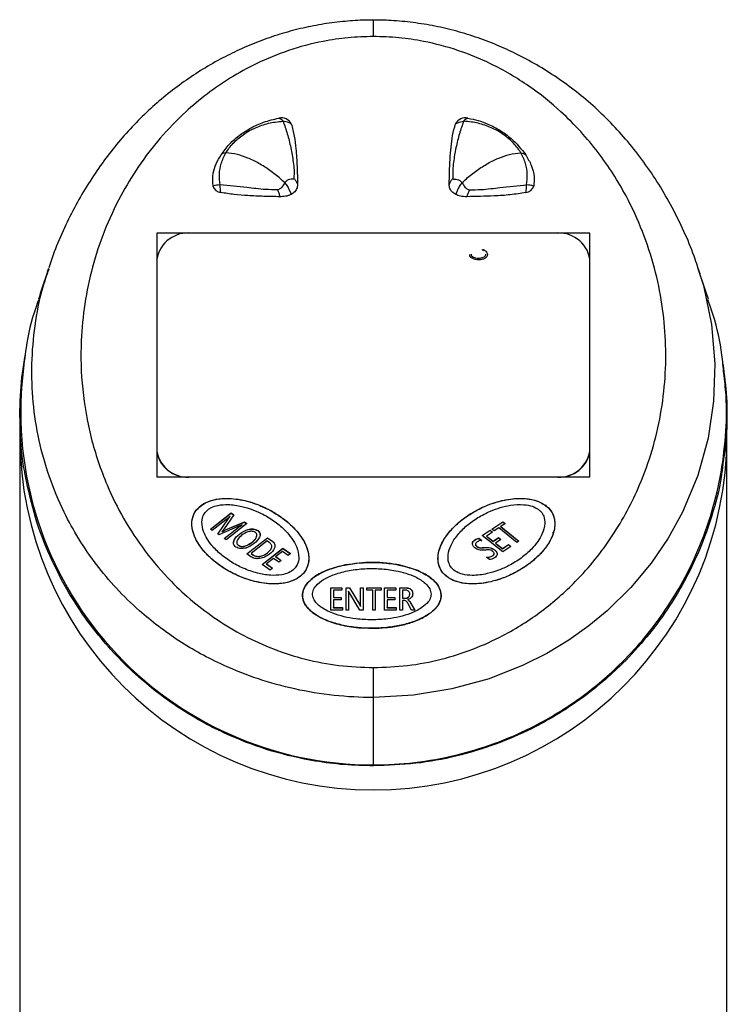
# Model space of a CAD drawing. Header units: millimetres. Extents: x 108 to 474, y 7 to 277.
# Tile 7 of 8: x 108 to 148, y 221 to 277. Entities that reach past the tile are written whole.
import ezdxf

# ---------------------------------------------------------------- set-up
doc = ezdxf.new("R2010")
doc.units = ezdxf.units.MM

msp = doc.modelspace()

# ---------------------------------------------------------------- linework, layer by layer
at = {"color": 7, "linetype": 'Continuous', "lineweight": 25}
for p, q in [((140.641, 264.932), (116.131, 264.932)), ((116.131, 264.932), (116.131, 251.128)), ((138.641, 264.932), (118.131, 264.932)), ((140.641, 251.128), (140.641, 264.932)), ((116.131, 263.469), (116.131, 252.597)), ((140.641, 252.597), (140.641, 263.469)), ((108.386, 254.689), (108.386, 253.422)), ((148.386, 253.422), (148.386, 254.689)), ((108.386, 253.422), (108.386, 193.922)), ((148.386, 193.922), (148.386, 253.422)), ((140.641, 251.128), (116.131, 251.128)), ((118.131, 251.135), (138.641, 251.135)), ((118.131, 251.128), (118.131, 251.135)), ((138.641, 251.128), (138.641, 251.135)), ((119.169, 248.185), (120.345, 249.101)), ((119.174, 248.182), (120.345, 249.094)), ((120.046, 248.714), (119.274, 248.112)), ((119.579, 247.903), (120.183, 248.786)), ((119.583, 247.901), (120.183, 248.779)), ((120.494, 248.998), (119.941, 248.197)), ((120.026, 248.143), (121.086, 248.592)), ((120.183, 248.779), (120.183, 248.786)), ((120.283, 248.901), (120.279, 248.903)), ((120.283, 248.894), (120.283, 248.901)), ((120.345, 249.101), (120.494, 248.998)), ((120.345, 249.094), (120.345, 249.101)), ((120.345, 249.094), (120.491, 248.993)), ((121.086, 248.592), (121.229, 248.494)), ((121.086, 248.585), (121.086, 248.592)), ((135.092, 248.187), (135.708, 248.598)), ((135.097, 248.183), (135.708, 248.591)), ((135.708, 248.598), (135.841, 248.492)), ((135.708, 248.591), (135.708, 248.598)), ((135.708, 248.591), (135.836, 248.488)), ((119.274, 248.112), (119.169, 248.185)), ((120.815, 248.362), (119.641, 247.861)), ((119.835, 248.058), (119.838, 248.055)), ((119.835, 248.051), (119.835, 248.058)), ((119.835, 248.051), (119.838, 248.049)), ((119.838, 248.049), (119.838, 248.055)), ((119.943, 247.653), (120.722, 248.26)), ((119.948, 247.65), (120.722, 248.253)), ((120.026, 248.136), (121.086, 248.585)), ((120.026, 248.136), (120.026, 248.143)), ((121.229, 248.494), (120.053, 247.578)), ((120.722, 248.253), (120.722, 248.26)), ((120.962, 248.435), (120.959, 248.436)), ((120.962, 248.428), (120.962, 248.435)), ((121.086, 248.585), (121.224, 248.49)), ((121.841, 248.096), (121.841, 248.103)), ((134.546, 247.822), (134.995, 248.122)), ((134.551, 247.818), (134.995, 248.115)), ((134.995, 248.122), (135.128, 248.015)), ((134.995, 248.115), (134.995, 248.122)), ((134.995, 248.115), (135.124, 248.012)), ((135.225, 248.08), (135.092, 248.187)), ((135.476, 248.248), (135.225, 248.08)), ((136.501, 247.427), (135.476, 248.248)), ((135.841, 248.492), (135.589, 248.323)), ((135.589, 248.323), (136.614, 247.502)), ((135.589, 248.316), (135.589, 248.323)), ((135.589, 248.316), (136.609, 247.499)), ((119.641, 247.861), (119.579, 247.903)), ((120.053, 247.578), (119.943, 247.653)), ((120.804, 247.898), (120.804, 247.904)), ((121.218, 246.78), (122.394, 247.696)), ((121.222, 246.777), (122.394, 247.689)), ((122.369, 247.515), (121.462, 246.809)), ((121.797, 247.829), (121.797, 247.836)), ((122.498, 247.426), (122.369, 247.515)), ((122.394, 247.696), (122.638, 247.528)), ((122.394, 247.689), (122.394, 247.696)), ((122.394, 247.689), (122.638, 247.521)), ((122.638, 247.521), (122.638, 247.528)), ((134.129, 247.564), (134.129, 247.571)), ((134.362, 247.665), (134.525, 247.535)), ((134.362, 247.658), (134.362, 247.665)), ((134.362, 247.658), (134.525, 247.528)), ((135.704, 246.894), (134.546, 247.822)), ((135.128, 248.015), (134.792, 247.791)), ((134.792, 247.791), (135.163, 247.494)), ((134.792, 247.784), (134.792, 247.791)), ((134.792, 247.784), (135.163, 247.487)), ((135.163, 247.494), (135.475, 247.702)), ((135.163, 247.487), (135.475, 247.695)), ((135.163, 247.487), (135.163, 247.494)), ((135.607, 247.596), (135.295, 247.387)), ((135.475, 247.702), (135.607, 247.596)), ((135.475, 247.695), (135.475, 247.702)), ((135.475, 247.695), (135.603, 247.593)), ((136.614, 247.502), (136.501, 247.427)), ((138.555, 247.943), (138.538, 247.989)), ((120.655, 247.433), (120.655, 247.427)), ((120.747, 247.264), (120.747, 247.271)), ((121.509, 247.427), (121.509, 247.434)), ((122.089, 246.182), (123.265, 247.098)), ((122.094, 246.179), (123.265, 247.091)), ((122.636, 247.192), (122.636, 247.199)), ((123.241, 246.917), (122.864, 246.624)), ((123.571, 246.69), (123.241, 246.917)), ((123.265, 247.098), (123.706, 246.795)), ((123.265, 247.091), (123.265, 247.098)), ((123.265, 247.091), (123.701, 246.792)), ((134.167, 247.329), (134.167, 247.322)), ((134.24, 247.197), (134.24, 247.204)), ((134.662, 247.134), (134.662, 247.141)), ((135.238, 247.011), (135.238, 247.017)), ((135.295, 247.387), (135.685, 247.076)), ((135.295, 247.381), (135.295, 247.387)), ((135.295, 247.381), (135.685, 247.069)), ((135.685, 247.076), (136.041, 247.313)), ((135.685, 247.069), (136.041, 247.307)), ((135.685, 247.069), (135.685, 247.076)), ((136.173, 247.207), (135.704, 246.894)), ((136.041, 247.313), (136.173, 247.207)), ((136.041, 247.307), (136.041, 247.313)), ((136.041, 247.307), (136.168, 247.204)), ((121.453, 246.618), (121.218, 246.78)), ((121.462, 246.809), (121.587, 246.723)), ((121.462, 246.802), (121.462, 246.809)), ((121.462, 246.802), (121.587, 246.716)), ((121.587, 246.716), (121.587, 246.723)), ((122.73, 246.519), (122.334, 246.211)), ((122.398, 246.841), (122.398, 246.848)), ((123.036, 246.309), (122.73, 246.519)), ((122.864, 246.624), (123.17, 246.413)), ((122.864, 246.617), (122.864, 246.624)), ((122.864, 246.617), (123.165, 246.41)), ((123.17, 246.413), (123.036, 246.309)), ((123.706, 246.795), (123.571, 246.69)), ((134.952, 246.46), (134.781, 246.597)), ((135.121, 246.661), (135.121, 246.668)), ((135.216, 246.79), (135.216, 246.797)), ((122.549, 245.866), (122.089, 246.182)), ((122.334, 246.211), (122.684, 245.971)), ((122.334, 246.204), (122.334, 246.211)), ((122.334, 246.204), (122.679, 245.967)), ((122.684, 245.971), (122.549, 245.866)), ((136.45, 245.745), (136.45, 245.745)), ((125.981, 244.86), (126.61, 244.86)), ((125.981, 243.603), (125.981, 244.86)), ((125.981, 244.853), (126.61, 244.853)), ((126.128, 244.722), (126.128, 244.308)), ((126.61, 244.722), (126.128, 244.722)), ((126.61, 244.86), (126.61, 244.722)), ((126.84, 244.86), (127.029, 244.86)), ((126.84, 243.603), (126.84, 244.86)), ((126.84, 244.853), (127.029, 244.853)), ((127.029, 244.86), (127.613, 243.904)), ((127.029, 244.853), (127.029, 244.86)), ((127.029, 244.853), (127.613, 243.898)), ((127.658, 244), (127.658, 244.86)), ((127.658, 244.86), (127.804, 244.86)), ((127.658, 244.853), (127.804, 244.853)), ((127.804, 244.86), (127.804, 243.603)), ((128.014, 244.722), (128.014, 244.86)), ((128.014, 244.86), (128.832, 244.86)), ((128.014, 244.853), (128.832, 244.853)), ((128.349, 244.722), (128.014, 244.722)), ((128.349, 243.603), (128.349, 244.722)), ((128.496, 244.722), (128.496, 243.603)), ((128.832, 244.722), (128.496, 244.722)), ((128.832, 244.86), (128.832, 244.722)), ((129.02, 244.86), (129.649, 244.86)), ((129.02, 243.603), (129.02, 244.86)), ((129.02, 244.853), (129.649, 244.853)), ((129.167, 244.722), (129.167, 244.308)), ((129.649, 244.722), (129.167, 244.722)), ((129.649, 244.86), (129.649, 244.722)), ((129.88, 244.86), (130.242, 244.86)), ((129.88, 243.603), (129.88, 244.86)), ((129.88, 244.853), (130.242, 244.853)), ((130.21, 244.722), (130.026, 244.722)), ((130.026, 244.722), (130.026, 244.278)), ((130.242, 244.853), (130.242, 244.86)), ((126.128, 244.308), (126.568, 244.308)), ((126.128, 244.302), (126.128, 244.308)), ((126.128, 244.302), (126.568, 244.302)), ((126.128, 244.17), (126.128, 243.741)), ((126.568, 244.17), (126.128, 244.17)), ((126.568, 244.308), (126.568, 244.17)), ((126.987, 244.661), (126.982, 244.661)), ((126.982, 244.654), (126.982, 244.661)), ((126.987, 244.485), (126.987, 243.603)), ((127.628, 243.603), (127.028, 244.579)), ((129.167, 244.308), (129.607, 244.308)), ((129.167, 244.302), (129.167, 244.308)), ((129.167, 244.302), (129.607, 244.302)), ((129.167, 244.17), (129.167, 243.741)), ((129.607, 244.17), (129.167, 244.17)), ((129.607, 244.308), (129.607, 244.17)), ((130.026, 244.278), (130.208, 244.278)), ((130.026, 244.271), (130.026, 244.278)), ((130.026, 244.271), (130.208, 244.271)), ((130.026, 244.14), (130.026, 243.603)), ((130.135, 244.14), (130.026, 244.14)), ((130.208, 244.271), (130.208, 244.278)), ((130.335, 244.191), (130.335, 244.187)), ((130.335, 244.18), (130.335, 244.187)), ((130.445, 244.507), (130.445, 244.513)), ((126.631, 243.603), (125.981, 243.603)), ((126.128, 243.741), (126.631, 243.741)), ((126.128, 243.734), (126.128, 243.741)), ((126.128, 243.734), (126.631, 243.734)), ((126.631, 243.741), (126.631, 243.603)), ((126.987, 243.603), (126.84, 243.603)), ((127.613, 243.898), (127.613, 243.904)), ((127.804, 243.603), (127.628, 243.603)), ((127.662, 243.818), (127.665, 243.818)), ((127.662, 243.811), (127.662, 243.818)), ((127.662, 243.811), (127.665, 243.811)), ((127.665, 243.811), (127.665, 243.818)), ((128.496, 243.603), (128.349, 243.603)), ((129.67, 243.603), (129.02, 243.603)), ((129.167, 243.741), (129.67, 243.741)), ((129.167, 243.734), (129.167, 243.741)), ((129.167, 243.734), (129.67, 243.734)), ((129.67, 243.741), (129.67, 243.603)), ((130.026, 243.603), (129.88, 243.603)), ((130.55, 243.603), (130.356, 243.957)), ((130.512, 243.984), (130.739, 243.603)), ((130.512, 243.977), (130.512, 243.984)), ((130.512, 243.977), (130.735, 243.603)), ((130.739, 243.603), (130.55, 243.603)), ((128.386, 234.835), (128.386, 238.651)), ((128.386, 234.782), (128.386, 234.835))]:
    msp.add_line(p, q, dxfattribs=at)
at = {"color": 7, "linetype": 'Continuous', "lineweight": 25, "flags": 128}
msp.add_lwpolyline([(146.736, 262.926), (147.057, 261.965), (147.515, 259.762), (147.704, 257.542), (147.635, 255.431), (147.322, 253.335), (146.737, 251.209), (145.878, 249.134), (145.073, 247.671), (144.112, 246.257), (142.955, 244.869), (141.622, 243.562), (140.581, 242.704), (139.451, 241.904), (138.199, 241.15), (136.858, 240.475), (134.929, 239.714), (132.828, 239.133), (130.661, 238.776), (128.386, 238.651), (128.386, 238.651), (128.386, 238.651)], dxfattribs=at)
at = {"color": 7, "linetype": 'Continuous', "lineweight": 25}
for centre, radius, start, end in [((123.183, 270.832), 0.628, 27.5547, 103.3767), ((122.904, 271.006), 0.457, 35.2095, 73.0094), ((133.589, 270.832), 0.628, 76.6233, 152.4453), ((133.868, 271.006), 0.457, 106.9906, 144.7905), ((119.712, 266.248), 1.414, 89.976, 106.4134), ((119.82, 267.765), 0.533, 197.5167, 262.8027), ((136.952, 267.765), 0.533, 277.1973, 342.4833), ((137.06, 266.248), 1.414, 73.5866, 90.024), ((117.898, 263.151), 1.796, 82.5592, 169.8008), ((138.873, 263.151), 1.796, 10.1992, 97.4408), ((128.389, 254.791), 19.955, 173.8867, 269.9914), ((128.386, 253.422), 20, 180, 270), ((128.386, 253.422), 20, 270, 0), ((117.898, 252.915), 1.796, 190.1992, 277.4408), ((117.845, 252.861), 1.736, 189.198, 273.1421), ((138.873, 252.915), 1.796, 262.5592, 349.8008), ((138.927, 252.861), 1.736, 266.8579, 350.802)]:
    msp.add_arc(centre, radius, start, end, dxfattribs=at)
for points, knots in [([(128.386, 276.066), (128.386, 276.204), (128.386, 276.479), (128.386, 276.774), (128.386, 276.948), (128.386, 277.02), (128.386, 277), (128.386, 277)], [0, 0, 0, 0, 0.248435, 0.496871, 0.745306, 0.993742, 1, 1, 1, 1]), ([(128.386, 276.997), (128.235, 276.998), (127.699, 276.998), (126.764, 276.936), (125.585, 276.789), (124.398, 276.558), (123.219, 276.247), (122.055, 275.856), (120.93, 275.391), (119.82, 274.848), (118.73, 274.227), (117.656, 273.517), (116.628, 272.734), (115.648, 271.879), (114.717, 270.952), (113.837, 269.951), (113.011, 268.879), (112.241, 267.734), (111.53, 266.517), (110.885, 265.226), (110.374, 264.039), (110.121, 263.276), (110.022, 262.977)], [0, 0, 0, 0, 0.016426, 0.058245, 0.101809, 0.14602, 0.191006, 0.236831, 0.283447, 0.328899, 0.378968, 0.429743, 0.481519, 0.534534, 0.589016, 0.645178, 0.703207, 0.763252, 0.825408, 0.890008, 0.956848, 1, 1, 1, 1]), ([(146.763, 262.934), (146.708, 263.109), (146.506, 263.76), (146.051, 264.861), (145.399, 266.228), (144.65, 267.546), (143.82, 268.802), (142.92, 269.974), (141.963, 271.052), (140.954, 272.039), (139.896, 272.936), (138.792, 273.744), (137.646, 274.466), (136.504, 275.078), (135.349, 275.606), (134.183, 276.048), (132.962, 276.415), (131.726, 276.696), (130.484, 276.887), (129.369, 276.989), (128.67, 276.993), (128.386, 276.996)], [0, 0, 0, 0, 0.0251115, 0.0932597, 0.1609151, 0.2283593, 0.29436, 0.3575472, 0.4181223, 0.4763459, 0.5325167, 0.5869516, 0.6399745, 0.6919106, 0.7368148, 0.7848774, 0.8320537, 0.8784831, 0.9241829, 0.9692357, 1, 1, 1, 1]), ([(128.386, 276.066), (127.908, 276.052), (126.953, 276.025), (125.329, 275.78), (123.561, 275.309), (121.809, 274.587), (120.28, 273.741), (118.952, 272.824), (117.603, 271.692), (116.29, 270.328), (115.069, 268.727), (114.009, 266.97), (113.13, 265.065), (112.458, 263.022), (112.023, 260.945), (111.798, 258.632), (111.871, 256.09), (112.351, 253.349), (113.17, 250.898), (114.228, 248.754), (115.432, 246.915), (116.765, 245.355), (118.153, 244.073), (119.519, 243.043), (121.04, 242.131), (122.713, 241.369), (124.52, 240.791), (126.427, 240.417), (127.733, 240.368), (128.386, 240.344)], [0, 0, 0, 0, 0.022062, 0.044128, 0.07638, 0.108665, 0.136716, 0.164864, 0.192956, 0.231466, 0.270099, 0.30866, 0.352752, 0.397012, 0.4413, 0.485431, 0.543499, 0.601724, 0.659748, 0.702635, 0.745614, 0.788433, 0.818602, 0.848838, 0.878959, 0.909328, 0.939675, 0.969844, 1, 1, 1, 1]), ([(128.386, 240.344), (129.03, 240.367), (130.336, 240.414), (132.237, 240.788), (134.053, 241.365), (135.583, 242.063), (136.862, 242.803), (137.926, 243.538), (138.915, 244.341), (139.942, 245.314), (140.961, 246.462), (141.939, 247.805), (142.776, 249.214), (143.547, 250.831), (144.196, 252.648), (144.675, 254.68), (144.928, 256.752), (144.953, 258.842), (144.751, 260.916), (144.323, 262.982), (143.654, 265.034), (142.838, 266.81), (141.969, 268.295), (141.117, 269.515), (140.138, 270.693), (138.865, 271.976), (137.519, 273.06), (136.144, 273.938), (134.843, 274.635), (133.22, 275.307), (131.456, 275.778), (129.823, 276.025), (128.868, 276.052), (128.386, 276.066)], [0, 0, 0, 0, 0.029732, 0.060322, 0.09035, 0.121034, 0.143351, 0.165673, 0.188621, 0.211572, 0.243304, 0.275044, 0.307655, 0.34027, 0.383237, 0.42621, 0.470407, 0.514607, 0.558169, 0.60173, 0.646548, 0.691356, 0.719977, 0.748594, 0.777835, 0.807068, 0.848702, 0.870025, 0.891342, 0.923197, 0.955875, 0.977753, 1, 1, 1, 1]), ([(119.766, 269.373), (119.916, 269.577), (120.221, 269.99), (120.813, 270.501), (121.468, 270.916), (122.188, 271.255), (122.745, 271.378), (123.038, 271.443)], [0, 0, 0, 0, 0.212266, 0.430655, 0.610541, 0.795039, 1, 1, 1, 1]), ([(133.734, 271.443), (133.929, 271.404), (134.325, 271.325), (134.945, 271.091), (135.583, 270.757), (136.358, 270.201), (136.755, 269.694), (137.006, 269.373)], [0, 0, 0, 0, 0.135766, 0.275413, 0.466173, 0.662348, 1, 1, 1, 1]), ([(120.044, 269.48), (120.044, 269.48), (120.159, 269.672), (120.439, 270.038), (120.914, 270.451), (121.46, 270.797), (122.067, 271.064), (122.719, 271.226), (123.13, 271.258), (123.278, 271.27)], [0, 0, 0, 0, 0.000014, 0.197812, 0.395608, 0.510485, 0.701793, 0.893186, 1, 1, 1, 1]), ([(123.278, 271.27), (123.36, 271.04), (123.527, 270.573), (123.687, 269.911), (123.792, 269.362), (123.854, 268.941), (123.91, 268.483), (123.896, 268.196), (123.889, 268.042)], [0, 0, 0, 0, 0.237109, 0.481129, 0.602532, 0.723908, 0.851074, 1, 1, 1, 1]), ([(123.74, 271.123), (123.699, 271.145), (123.56, 271.221), (123.395, 271.249), (123.278, 271.27)], [0, 0, 0, 0, 0.293025, 1, 1, 1, 1]), ([(123.74, 271.123), (123.802, 270.891), (123.928, 270.426), (124.014, 269.617), (124.078, 268.706), (124.089, 268.032), (124.095, 267.695)], [0, 0, 0, 0, 0.205439, 0.412778, 0.706221, 1, 1, 1, 1]), ([(132.677, 267.695), (132.686, 268.165), (132.7, 268.871), (132.776, 269.796), (132.854, 270.471), (132.972, 270.905), (133.032, 271.123)], [0, 0, 0, 0, 0.409922, 0.614845, 0.806941, 1, 1, 1, 1]), ([(133.494, 271.27), (133.412, 271.04), (133.244, 270.573), (133.085, 269.911), (132.98, 269.362), (132.917, 268.941), (132.862, 268.483), (132.875, 268.196), (132.883, 268.042)], [0, 0, 0, 0, 0.237109, 0.481129, 0.602532, 0.723908, 0.851074, 1, 1, 1, 1]), ([(133.032, 271.123), (133.073, 271.145), (133.212, 271.221), (133.377, 271.249), (133.494, 271.27)], [0, 0, 0, 0, 0.293025, 1, 1, 1, 1]), ([(136.728, 269.48), (136.728, 269.48), (136.613, 269.672), (136.333, 270.038), (135.858, 270.451), (135.312, 270.797), (134.704, 271.064), (134.053, 271.226), (133.641, 271.258), (133.494, 271.27)], [0, 0, 0, 0, 0.000014, 0.197812, 0.395608, 0.510485, 0.701793, 0.893186, 1, 1, 1, 1]), ([(119.312, 267.605), (119.298, 267.848), (119.273, 268.272), (119.472, 268.868), (119.667, 269.203), (119.766, 269.373)], [0, 0, 0, 0, 0.398947, 0.695956, 1, 1, 1, 1]), ([(119.713, 267.663), (119.692, 267.87), (119.649, 268.293), (119.759, 268.901), (119.93, 269.289), (120.044, 269.48), (120.044, 269.48)], [0, 0, 0, 0, 0.317804, 0.646816, 0.999976, 1, 1, 1, 1]), ([(120.044, 269.48), (119.985, 269.471), (119.875, 269.454), (119.801, 269.399), (119.766, 269.373)], [0, 0, 0, 0, 0.535621, 1, 1, 1, 1]), ([(123.373, 267.791), (123.291, 267.867), (123.019, 268.118), (122.53, 268.503), (121.908, 268.901), (121.286, 269.201), (120.649, 269.419), (120.256, 269.459), (120.044, 269.48)], [0, 0, 0, 0, 0.077356, 0.254869, 0.435093, 0.615318, 0.792831, 1, 1, 1, 1]), ([(133.399, 267.791), (133.481, 267.867), (133.752, 268.118), (134.242, 268.503), (134.864, 268.901), (135.486, 269.201), (136.123, 269.419), (136.516, 269.459), (136.728, 269.48)], [0, 0, 0, 0, 0.077356, 0.254869, 0.435093, 0.615318, 0.792831, 1, 1, 1, 1]), ([(137.059, 267.663), (137.08, 267.87), (137.123, 268.293), (137.013, 268.901), (136.842, 269.289), (136.728, 269.48), (136.728, 269.48)], [0, 0, 0, 0, 0.317804, 0.646816, 0.999976, 1, 1, 1, 1]), ([(136.728, 269.48), (136.787, 269.471), (136.897, 269.454), (136.971, 269.399), (137.006, 269.373)], [0, 0, 0, 0, 0.535621, 1, 1, 1, 1]), ([(137.006, 269.373), (137.119, 269.176), (137.348, 268.777), (137.513, 268.173), (137.476, 267.779), (137.46, 267.605)], [0, 0, 0, 0, 0.351162, 0.713644, 1, 1, 1, 1]), ([(122.955, 267.392), (122.735, 267.394), (122.33, 267.396), (121.753, 267.453), (120.885, 267.55), (120.214, 267.614), (119.713, 267.663)], [0, 0, 0, 0, 0.20063, 0.368977, 0.528071, 1, 1, 1, 1]), ([(119.753, 267.237), (119.748, 267.28), (119.728, 267.43), (119.719, 267.566), (119.713, 267.663)], [0, 0, 0, 0, 0.2855511, 1, 1, 1, 1]), ([(123.373, 267.791), (123.32, 267.707), (123.24, 267.58), (123.12, 267.445), (123.029, 267.4), (122.98, 267.395), (122.955, 267.392)], [0, 0, 0, 0, 0.504348, 0.757631, 0.878387, 1, 1, 1, 1]), ([(123.889, 268.042), (123.887, 268.033), (123.881, 268.014), (123.855, 267.991), (123.782, 267.982), (123.653, 267.988), (123.494, 267.925), (123.413, 267.835), (123.373, 267.791)], [0, 0, 0, 0, 0.061074, 0.123575, 0.258845, 0.532321, 0.768847, 1, 1, 1, 1]), ([(123.373, 267.791), (123.425, 267.719), (123.532, 267.573), (123.655, 267.339), (123.703, 267.194), (123.726, 267.124)], [0, 0, 0, 0, 0.333343, 0.679911, 1, 1, 1, 1]), ([(124.095, 267.695), (124.093, 267.649), (124.086, 267.524), (123.999, 267.328), (123.847, 267.19), (123.745, 267.135), (123.726, 267.124)], [0, 0, 0, 0, 0.208674, 0.572572, 0.921201, 1, 1, 1, 1]), ([(123.889, 268.042), (123.926, 267.994), (124.001, 267.896), (124.063, 267.777), (124.089, 267.711), (124.095, 267.695)], [0, 0, 0, 0, 0.426021, 0.860524, 1, 1, 1, 1]), ([(132.883, 268.042), (132.846, 267.994), (132.771, 267.896), (132.709, 267.777), (132.683, 267.711), (132.677, 267.695)], [0, 0, 0, 0, 0.426021, 0.860524, 1, 1, 1, 1]), ([(133.046, 267.124), (132.974, 267.17), (132.83, 267.261), (132.698, 267.465), (132.684, 267.614), (132.677, 267.695)], [0, 0, 0, 0, 0.317055, 0.633936, 1, 1, 1, 1]), ([(132.883, 268.042), (132.885, 268.033), (132.891, 268.014), (132.917, 267.991), (132.99, 267.982), (133.119, 267.988), (133.278, 267.925), (133.359, 267.835), (133.399, 267.791)], [0, 0, 0, 0, 0.061074, 0.123575, 0.258845, 0.532321, 0.768847, 1, 1, 1, 1]), ([(133.399, 267.791), (133.347, 267.719), (133.24, 267.573), (133.117, 267.339), (133.069, 267.194), (133.046, 267.124)], [0, 0, 0, 0, 0.333343, 0.679911, 1, 1, 1, 1]), ([(133.399, 267.791), (133.452, 267.707), (133.532, 267.58), (133.652, 267.445), (133.743, 267.4), (133.792, 267.395), (133.816, 267.392)], [0, 0, 0, 0, 0.504348, 0.757631, 0.878387, 1, 1, 1, 1]), ([(133.816, 267.392), (134.037, 267.394), (134.442, 267.396), (135.018, 267.453), (135.887, 267.55), (136.558, 267.614), (137.059, 267.663)], [0, 0, 0, 0, 0.20063, 0.368977, 0.528071, 1, 1, 1, 1]), ([(137.018, 267.237), (137.024, 267.28), (137.043, 267.43), (137.053, 267.566), (137.059, 267.663)], [0, 0, 0, 0, 0.2855512, 1, 1, 1, 1]), ([(123.1, 266.999), (122.796, 267.004), (122.189, 267.013), (121.327, 267.053), (120.51, 267.11), (120.006, 267.195), (119.753, 267.237)], [0, 0, 0, 0, 0.2702323, 0.5404825, 0.7694631, 1, 1, 1, 1]), ([(122.955, 267.392), (122.981, 267.331), (123.033, 267.209), (123.077, 267.077), (123.097, 267.009), (123.1, 266.999)], [0, 0, 0, 0, 0.455018, 0.91974, 1, 1, 1, 1]), ([(123.726, 267.124), (123.673, 267.101), (123.526, 267.035), (123.305, 267.002), (123.148, 267), (123.1, 266.999)], [0, 0, 0, 0, 0.2831658, 0.7811976, 1, 1, 1, 1]), ([(133.672, 266.999), (133.61, 267), (133.487, 267.002), (133.269, 267.032), (133.131, 267.089), (133.046, 267.124)], [0, 0, 0, 0, 0.282065, 0.560108, 1, 1, 1, 1]), ([(133.816, 267.392), (133.791, 267.331), (133.739, 267.209), (133.695, 267.077), (133.675, 267.009), (133.672, 266.999)], [0, 0, 0, 0, 0.455018, 0.91974, 1, 1, 1, 1]), ([(137.019, 267.237), (136.721, 267.189), (136.126, 267.093), (135.004, 267.027), (134.186, 267.01), (133.672, 266.999)], [0, 0, 0, 0, 0.271258, 0.541654, 1, 1, 1, 1]), ([(134.613, 263.944), (134.602, 263.953), (134.586, 263.966), (134.571, 263.983), (134.566, 263.993), (134.566, 263.999), (134.569, 264.004), (134.575, 264.007), (134.586, 264.009), (134.629, 264.001), (134.685, 263.968), (134.768, 263.898), (134.838, 263.793), (134.84, 263.648), (134.74, 263.521), (134.57, 263.449), (134.38, 263.426), (134.185, 263.43), (134.009, 263.487), (133.859, 263.587), (133.845, 263.682), (133.838, 263.73)], [0, 0, 0, 0, 0.023573, 0.035355, 0.04124, 0.044201, 0.047138, 0.051062, 0.05499, 0.062824, 0.11533, 0.156775, 0.250466, 0.344157, 0.437291, 0.530902, 0.624961, 0.719027, 0.812723, 0.90626, 1, 1, 1, 1]), ([(133.917, 263.753), (133.92, 263.717), (133.926, 263.644), (134.043, 263.569), (134.178, 263.53), (134.372, 263.521), (134.568, 263.541), (134.712, 263.62), (134.74, 263.689), (134.744, 263.724), (134.746, 263.742)], [0, 0, 0, 0, 0.125034, 0.249827, 0.375005, 0.500694, 0.749857, 0.874695, 0.937086, 1, 1, 1, 1]), ([(128.386, 238.651), (128.386, 238.651), (127.643, 238.651), (126.137, 238.732), (123.946, 239.092), (121.846, 239.674), (120.075, 240.373), (118.592, 241.119), (117.358, 241.858), (116.204, 242.673), (115.008, 243.657), (113.823, 244.819), (112.681, 246.182), (111.696, 247.622), (110.785, 249.277), (110.013, 251.138), (109.429, 253.224), (109.1, 255.364), (109.023, 257.535), (109.214, 259.696), (109.542, 261.499), (109.912, 262.562), (110.038, 262.925)], [0, 0, 0, 0, 0.000001, 0.049903, 0.101038, 0.150813, 0.201569, 0.23783, 0.274098, 0.311364, 0.348635, 0.399047, 0.449471, 0.501372, 0.55328, 0.62064, 0.688012, 0.757475, 0.826942, 0.895653, 0.964362, 1, 1, 1, 1]), ([(110.005, 262.936), (109.96, 262.799), (109.77, 262.22), (109.578, 261.636), (109.431, 261.191)], [0, 0, 0, 0, 0.237121, 1, 1, 1, 1]), ([(147.34, 261.193), (147.193, 261.638), (147.001, 262.22), (146.812, 262.799), (146.767, 262.936)], [0, 0, 0, 0, 0.762771, 1, 1, 1, 1]), ([(109.453, 261.183), (109.394, 261.027), (109.056, 260.131), (108.738, 258.702), (108.602, 257.428), (108.547, 256.916)], [0, 0, 0, 0, 0.112409, 0.643489, 1, 1, 1, 1]), ([(148.213, 256.998), (148.182, 257.345), (148.084, 258.452), (147.785, 259.855), (147.413, 260.888), (147.307, 261.182)], [0, 0, 0, 0, 0.246338, 0.78483, 1, 1, 1, 1]), ([(108.669, 251.375), (108.665, 251.394), (108.483, 252.184), (108.389, 253.736), (108.368, 255.932), (108.579, 257.342), (108.679, 258.006)], [0, 0, 0, 0, 0.009019, 0.360805, 0.698643, 1, 1, 1, 1]), ([(148.157, 257.546), (148.239, 256.912), (148.418, 255.532), (148.397, 253.472), (148.193, 252.06), (148.097, 251.394)], [0, 0, 0, 0, 0.30976, 0.674311, 1, 1, 1, 1]), ([(128.386, 234.835), (128.386, 234.835), (129.165, 234.835), (130.748, 234.929), (133.057, 235.344), (135.272, 236.017), (137.139, 236.826), (138.696, 237.686), (139.989, 238.535), (141.19, 239.465), (142.43, 240.585), (143.655, 241.9), (144.825, 243.432), (145.828, 245.041), (146.739, 246.866), (147.497, 248.895), (148.058, 251.142), (148.344, 253.436), (148.403, 255.402), (148.262, 256.586), (148.213, 256.998)], [0, 0, 0, 0, 0.000001, 0.056798, 0.11517, 0.172874, 0.231828, 0.274221, 0.316623, 0.360213, 0.40381, 0.462934, 0.522072, 0.582863, 0.643661, 0.721009, 0.798367, 0.877973, 0.957581, 1, 1, 1, 1]), ([(128.386, 234.782), (127.836, 234.795), (126.73, 234.822), (124.79, 235.072), (122.595, 235.58), (120.568, 236.333), (118.955, 237.117), (117.699, 237.846), (116.519, 238.649), (115.307, 239.606), (114.107, 240.72), (112.942, 242.008), (111.912, 243.367), (110.877, 245.003), (109.928, 246.92), (109.126, 249.122), (108.822, 250.622), (108.669, 251.375)], [0, 0, 0, 0, 0.0493044, 0.0992791, 0.176459, 0.2558109, 0.3039639, 0.3521253, 0.4015691, 0.4510196, 0.5152128, 0.5794178, 0.6452316, 0.7110541, 0.8071664, 0.903297, 1, 1, 1, 1]), ([(148.097, 251.394), (148.088, 251.315), (147.987, 250.467), (147.542, 248.871), (146.799, 246.821), (145.89, 245.011), (144.903, 243.419), (143.728, 241.874), (142.488, 240.544), (141.253, 239.431), (140.064, 238.508), (138.761, 237.649), (137.19, 236.783), (135.306, 235.966), (133.106, 235.302), (130.776, 234.865), (129.19, 234.81), (128.386, 234.782)], [0, 0, 0, 0, 0.01016, 0.108201, 0.206229, 0.279197, 0.352157, 0.427011, 0.501847, 0.554198, 0.60654, 0.660241, 0.71393, 0.785174, 0.857862, 0.927987, 1, 1, 1, 1]), ([(118.652, 249.528), (118.526, 249.414), (118.275, 249.187), (118.093, 248.68), (118.123, 248.141), (118.327, 247.605), (118.648, 247.09), (119.127, 246.56), (119.781, 246.044), (120.542, 245.606), (121.434, 245.257), (122.369, 245.066), (123.228, 245.081), (123.892, 245.262), (124.359, 245.564), (124.664, 245.992), (124.783, 246.577), (124.622, 247.216), (124.271, 247.818), (123.836, 248.323), (123.303, 248.785), (122.682, 249.191), (121.992, 249.529), (121.177, 249.805), (120.307, 249.948), (119.492, 249.896), (118.959, 249.729), (118.73, 249.579), (118.652, 249.528)], [0, 0, 0, 0, 0.029026, 0.057923, 0.102312, 0.135488, 0.168719, 0.215207, 0.261728, 0.308984, 0.35617, 0.408974, 0.44917, 0.479839, 0.510675, 0.53817, 0.574648, 0.626847, 0.665942, 0.705094, 0.745757, 0.786423, 0.826645, 0.866814, 0.917343, 0.955068, 0.984856, 1, 1, 1, 1]), ([(122.653, 249.19), (122.298, 249.366), (121.588, 249.717), (120.524, 249.933), (119.663, 249.919), (119.047, 249.772), (118.534, 249.485), (118.22, 249.073), (118.094, 248.607), (118.148, 247.977), (118.515, 247.221), (119.238, 246.438), (120.171, 245.783), (121.274, 245.29), (122.331, 245.067), (123.193, 245.083), (123.808, 245.23), (124.318, 245.518), (124.63, 245.929), (124.756, 246.393), (124.703, 247.022), (124.334, 247.776), (123.621, 248.569), (122.976, 248.983), (122.653, 249.19)], [0, 0, 0, 0, 0.062547, 0.125024, 0.157675, 0.187407, 0.218378, 0.249833, 0.279614, 0.312388, 0.374913, 0.437538, 0.500168, 0.562779, 0.625265, 0.657925, 0.687667, 0.718509, 0.749841, 0.779565, 0.812269, 0.874815, 0.937399, 1, 1, 1, 1]), ([(138.117, 249.53), (137.961, 249.622), (137.65, 249.805), (136.959, 249.937), (136.223, 249.915), (135.491, 249.765), (134.787, 249.53), (134.063, 249.18), (133.357, 248.701), (132.758, 248.143), (132.281, 247.491), (132.02, 246.807), (132.041, 246.179), (132.288, 245.695), (132.701, 245.354), (133.284, 245.131), (134.082, 245.045), (134.955, 245.162), (135.777, 245.419), (136.467, 245.737), (137.098, 246.127), (137.654, 246.581), (138.117, 247.086), (138.495, 247.683), (138.691, 248.32), (138.621, 248.915), (138.392, 249.305), (138.187, 249.473), (138.117, 249.53)], [0, 0, 0, 0, 0.028972, 0.057816, 0.102156, 0.135329, 0.168557, 0.215101, 0.261678, 0.308997, 0.356247, 0.409008, 0.449188, 0.479813, 0.510603, 0.538047, 0.574452, 0.62658, 0.665671, 0.704818, 0.745489, 0.786162, 0.82647, 0.866724, 0.917266, 0.954994, 0.984748, 1, 1, 1, 1]), ([(134.119, 249.188), (134.3, 249.283), (134.7, 249.493), (135.34, 249.724), (135.811, 249.832), (136.029, 249.866), (136.034, 249.867)], [0, 0, 0, 0, 0.312298, 0.6875932, 0.9930393, 1, 1, 1, 1]), ([(136.034, 249.867), (136.203, 249.888), (136.515, 249.927), (137.08, 249.916), (137.642, 249.805), (138.158, 249.535), (138.489, 249.181), (138.638, 248.79), (138.665, 248.396), (138.597, 248.01), (138.414, 247.549), (138.094, 247.059), (137.656, 246.581), (137.309, 246.309), (137.15, 246.184)], [0, 0, 0, 0, 0.069925, 0.128906, 0.229543, 0.302335, 0.383442, 0.464184, 0.525605, 0.602931, 0.680142, 0.792549, 0.904833, 1, 1, 1, 1]), ([(119.053, 249.303), (118.968, 249.225), (118.778, 249.05), (118.656, 248.643), (118.71, 248.185), (118.91, 247.724), (119.221, 247.265), (119.677, 246.793), (120.297, 246.333), (121.012, 245.949), (121.776, 245.68), (122.52, 245.551), (123.134, 245.567), (123.604, 245.698), (123.914, 245.904), (124.119, 246.203), (124.204, 246.642), (124.075, 247.157), (123.785, 247.665), (123.384, 248.143), (122.841, 248.611), (122.206, 249.003), (121.565, 249.291), (120.909, 249.494), (120.238, 249.594), (119.643, 249.556), (119.265, 249.441), (119.107, 249.339), (119.053, 249.303)], [0, 0, 0, 0, 0.024032, 0.053459, 0.097874, 0.13385, 0.169891, 0.22145, 0.273041, 0.32542, 0.377679, 0.422086, 0.459552, 0.484471, 0.509568, 0.531556, 0.564147, 0.615098, 0.655955, 0.696877, 0.750297, 0.803716, 0.843326, 0.882879, 0.92929, 0.962913, 0.987218, 1, 1, 1, 1]), ([(136.45, 245.745), (136.443, 245.741), (136.213, 245.619), (135.756, 245.412), (135.085, 245.205), (134.488, 245.1), (133.991, 245.072), (133.463, 245.107), (132.895, 245.249), (132.404, 245.571), (132.101, 246.009), (132.017, 246.466), (132.076, 246.912), (132.211, 247.294), (132.41, 247.659), (132.729, 248.096), (133.21, 248.579), (133.726, 248.959), (134.047, 249.145), (134.119, 249.188)], [0, 0, 0, 0, 0.002802, 0.084473, 0.158869, 0.21809, 0.266234, 0.306091, 0.375065, 0.440636, 0.496344, 0.571177, 0.624417, 0.677582, 0.730706, 0.783805, 0.878212, 0.972574, 1, 1, 1, 1]), ([(137.717, 249.305), (137.609, 249.367), (137.371, 249.505), (136.815, 249.594), (136.191, 249.554), (135.561, 249.408), (134.934, 249.179), (134.288, 248.845), (133.659, 248.392), (133.133, 247.868), (132.766, 247.309), (132.59, 246.765), (132.612, 246.317), (132.791, 245.974), (133.071, 245.748), (133.479, 245.598), (134.078, 245.537), (134.78, 245.631), (135.473, 245.842), (136.127, 246.136), (136.767, 246.533), (137.304, 246.998), (137.698, 247.467), (137.976, 247.948), (138.113, 248.439), (138.062, 248.873), (137.905, 249.15), (137.765, 249.265), (137.717, 249.305)], [0, 0, 0, 0, 0.023964, 0.053323, 0.097683, 0.133661, 0.169704, 0.221339, 0.273007, 0.32547, 0.377812, 0.422115, 0.459597, 0.484451, 0.509482, 0.531404, 0.563897, 0.614743, 0.655578, 0.696479, 0.749988, 0.803496, 0.843193, 0.882833, 0.929235, 0.962868, 0.987123, 1, 1, 1, 1]), ([(120.279, 248.903), (120.237, 248.867), (120.161, 248.803), (120.081, 248.741), (120.046, 248.714)], [0, 0, 0, 0, 0.55998, 1, 1, 1, 1]), ([(120.183, 248.786), (120.2, 248.808), (120.231, 248.847), (120.267, 248.885), (120.283, 248.901)], [0, 0, 0, 0, 0.5598433, 1, 1, 1, 1]), ([(120.183, 248.779), (120.2, 248.801), (120.231, 248.841), (120.267, 248.878), (120.283, 248.894)], [0, 0, 0, 0, 0.559843, 1, 1, 1, 1]), ([(119.941, 248.197), (119.922, 248.17), (119.889, 248.123), (119.851, 248.078), (119.835, 248.058)], [0, 0, 0, 0, 0.560026, 1, 1, 1, 1]), ([(119.838, 248.055), (119.873, 248.072), (119.936, 248.101), (119.998, 248.13), (120.026, 248.143)], [0, 0, 0, 0, 0.56, 1, 1, 1, 1]), ([(119.838, 248.049), (119.873, 248.065), (119.936, 248.094), (119.998, 248.123), (120.026, 248.136)], [0, 0, 0, 0, 0.56, 1, 1, 1, 1]), ([(120.722, 248.26), (120.766, 248.293), (120.844, 248.352), (120.926, 248.41), (120.962, 248.435)], [0, 0, 0, 0, 0.5599912, 1, 1, 1, 1]), ([(120.722, 248.253), (120.766, 248.286), (120.844, 248.346), (120.926, 248.403), (120.962, 248.428)], [0, 0, 0, 0, 0.559991, 1, 1, 1, 1]), ([(120.804, 247.904), (120.951, 248.005), (121.172, 248.157), (121.527, 248.209), (121.724, 248.172), (121.802, 248.126), (121.841, 248.103)], [0, 0, 0, 0, 0.499571, 0.749153, 0.8745, 1, 1, 1, 1]), ([(120.804, 247.898), (120.951, 247.998), (121.172, 248.15), (121.527, 248.202), (121.724, 248.165), (121.802, 248.119), (121.841, 248.096)], [0, 0, 0, 0, 0.4995705, 0.7491528, 0.8744995, 1, 1, 1, 1]), ([(120.959, 248.436), (120.933, 248.422), (120.887, 248.395), (120.837, 248.372), (120.815, 248.362)], [0, 0, 0, 0, 0.560047, 1, 1, 1, 1]), ([(121.698, 248.001), (121.669, 248.018), (121.61, 248.051), (121.461, 248.069), (121.204, 248.02), (121.041, 247.909), (120.932, 247.834)], [0, 0, 0, 0, 0.125175, 0.250425, 0.500274, 1, 1, 1, 1]), ([(121.841, 248.103), (121.873, 248.077), (121.937, 248.025), (121.993, 247.89), (121.945, 247.642), (121.764, 247.478), (121.644, 247.369)], [0, 0, 0, 0, 0.125432, 0.250801, 0.500617, 1, 1, 1, 1]), ([(121.841, 248.096), (121.872, 248.07), (121.934, 248.019), (121.98, 247.933), (121.969, 247.882), (121.965, 247.864)], [0, 0, 0, 0, 0.399095, 0.797989, 1, 1, 1, 1]), ([(120.612, 247.166), (120.58, 247.192), (120.516, 247.244), (120.457, 247.379), (120.501, 247.63), (120.683, 247.794), (120.804, 247.904)], [0, 0, 0, 0, 0.125494, 0.250873, 0.500669, 1, 1, 1, 1]), ([(120.486, 247.397), (120.488, 247.448), (120.497, 247.638), (120.674, 247.788), (120.804, 247.898)], [0, 0, 0, 0, 0.265158, 1, 1, 1, 1]), ([(120.932, 247.834), (120.838, 247.751), (120.697, 247.627), (120.643, 247.439), (120.675, 247.332), (120.723, 247.291), (120.747, 247.271)], [0, 0, 0, 0, 0.4999, 0.74972, 0.874875, 1, 1, 1, 1]), ([(121.509, 247.434), (121.606, 247.517), (121.752, 247.641), (121.811, 247.833), (121.772, 247.94), (121.723, 247.981), (121.698, 248.001)], [0, 0, 0, 0, 0.500198, 0.749608, 0.874766, 1, 1, 1, 1]), ([(121.509, 247.427), (121.613, 247.51), (121.76, 247.628), (121.783, 247.783), (121.79, 247.83)], [0, 0, 0, 0, 0.700302, 1, 1, 1, 1]), ([(122.638, 247.528), (122.685, 247.488), (122.781, 247.407), (122.82, 247.245), (122.779, 247.013), (122.625, 246.871), (122.517, 246.771)], [0, 0, 0, 0, 0.18677, 0.373667, 0.561003, 1, 1, 1, 1]), ([(122.638, 247.521), (122.684, 247.481), (122.777, 247.4), (122.818, 247.287), (122.807, 247.231), (122.807, 247.227)], [0, 0, 0, 0, 0.482003, 0.964334, 1, 1, 1, 1]), ([(133.999, 247.347), (133.997, 247.354), (133.985, 247.397), (134.028, 247.481), (134.095, 247.536), (134.129, 247.564)], [0, 0, 0, 0, 0.086337, 0.54288, 1, 1, 1, 1]), ([(134.135, 247.115), (134.094, 247.153), (134.012, 247.228), (133.981, 247.365), (134.024, 247.487), (134.094, 247.543), (134.129, 247.571)], [0, 0, 0, 0, 0.280522, 0.559798, 0.77976, 1, 1, 1, 1]), ([(134.129, 247.571), (134.167, 247.596), (134.236, 247.64), (134.323, 247.658), (134.362, 247.665)], [0, 0, 0, 0, 0.561159, 1, 1, 1, 1]), ([(134.129, 247.564), (134.167, 247.589), (134.236, 247.633), (134.323, 247.651), (134.362, 247.658)], [0, 0, 0, 0, 0.561159, 1, 1, 1, 1]), ([(134.525, 247.535), (134.468, 247.532), (134.367, 247.526), (134.288, 247.48), (134.253, 247.459)], [0, 0, 0, 0, 0.558749, 1, 1, 1, 1]), ([(121.644, 247.369), (121.498, 247.268), (121.278, 247.117), (120.926, 247.062), (120.729, 247.098), (120.651, 247.143), (120.612, 247.166)], [0, 0, 0, 0, 0.499607, 0.749244, 0.874568, 1, 1, 1, 1]), ([(120.661, 247.426), (120.659, 247.419), (120.65, 247.386), (120.678, 247.325), (120.724, 247.285), (120.747, 247.264)], [0, 0, 0, 0, 0.114126, 0.557116, 1, 1, 1, 1]), ([(120.747, 247.271), (120.776, 247.254), (120.834, 247.22), (120.982, 247.196), (121.241, 247.245), (121.402, 247.358), (121.509, 247.434)], [0, 0, 0, 0, 0.125331, 0.250538, 0.499891, 1, 1, 1, 1]), ([(120.747, 247.264), (120.776, 247.247), (120.834, 247.214), (120.982, 247.189), (121.241, 247.238), (121.402, 247.352), (121.509, 247.427)], [0, 0, 0, 0, 0.125331, 0.250538, 0.499891, 1, 1, 1, 1]), ([(122.398, 246.848), (122.453, 246.894), (122.562, 246.987), (122.65, 247.15), (122.628, 247.314), (122.542, 247.389), (122.498, 247.426)], [0, 0, 0, 0, 0.2812576, 0.560892, 0.7804139, 1, 1, 1, 1]), ([(122.398, 246.841), (122.451, 246.887), (122.556, 246.979), (122.646, 247.109), (122.631, 247.181), (122.628, 247.192)], [0, 0, 0, 0, 0.459783, 0.9169124, 1, 1, 1, 1]), ([(134.681, 246.993), (134.565, 246.986), (134.357, 246.972), (134.203, 247.071), (134.135, 247.115)], [0, 0, 0, 0, 0.560215, 1, 1, 1, 1]), ([(134.17, 247.321), (134.169, 247.317), (134.162, 247.293), (134.188, 247.247), (134.223, 247.214), (134.24, 247.197)], [0, 0, 0, 0, 0.084459, 0.541387, 1, 1, 1, 1]), ([(134.253, 247.459), (134.228, 247.439), (134.178, 247.399), (134.159, 247.322), (134.186, 247.254), (134.222, 247.221), (134.24, 247.204)], [0, 0, 0, 0, 0.280077, 0.559203, 0.779196, 1, 1, 1, 1]), ([(134.24, 247.204), (134.272, 247.182), (134.334, 247.139), (134.49, 247.126), (134.596, 247.135), (134.662, 247.141)], [0, 0, 0, 0, 0.2795041, 0.5585119, 1, 1, 1, 1]), ([(134.24, 247.197), (134.272, 247.176), (134.334, 247.132), (134.49, 247.119), (134.596, 247.128), (134.662, 247.134)], [0, 0, 0, 0, 0.279504, 0.558512, 1, 1, 1, 1]), ([(134.662, 247.141), (134.783, 247.149), (135, 247.163), (135.166, 247.062), (135.238, 247.017)], [0, 0, 0, 0, 0.5606625, 1, 1, 1, 1]), ([(134.662, 247.134), (134.783, 247.142), (135, 247.156), (135.166, 247.055), (135.238, 247.011)], [0, 0, 0, 0, 0.560662, 1, 1, 1, 1]), ([(135.131, 246.929), (135.097, 246.951), (135.029, 246.995), (134.864, 247.011), (134.75, 247), (134.681, 246.993)], [0, 0, 0, 0, 0.279068, 0.558346, 1, 1, 1, 1]), ([(135.121, 246.668), (135.148, 246.688), (135.202, 246.728), (135.225, 246.81), (135.189, 246.879), (135.151, 246.912), (135.131, 246.929)], [0, 0, 0, 0, 0.2807262, 0.5584735, 0.7787728, 1, 1, 1, 1]), ([(135.238, 247.017), (135.281, 246.979), (135.366, 246.903), (135.405, 246.762), (135.349, 246.638), (135.276, 246.582), (135.239, 246.554)], [0, 0, 0, 0, 0.280769, 0.55951, 0.779364, 1, 1, 1, 1]), ([(135.238, 247.011), (135.283, 246.972), (135.366, 246.902), (135.377, 246.81), (135.382, 246.768)], [0, 0, 0, 0, 0.544418, 1, 1, 1, 1]), ([(122.517, 246.771), (122.435, 246.713), (122.272, 246.598), (121.977, 246.508), (121.673, 246.503), (121.526, 246.58), (121.453, 246.618)], [0, 0, 0, 0, 0.281073, 0.561091, 0.780752, 1, 1, 1, 1]), ([(121.587, 246.723), (121.651, 246.689), (121.78, 246.622), (122.11, 246.651), (122.283, 246.769), (122.398, 246.848)], [0, 0, 0, 0, 0.2496739, 0.4996553, 1, 1, 1, 1]), ([(121.587, 246.716), (121.651, 246.683), (121.78, 246.615), (122.11, 246.644), (122.283, 246.762), (122.398, 246.841)], [0, 0, 0, 0, 0.249674, 0.499655, 1, 1, 1, 1]), ([(134.781, 246.597), (134.85, 246.596), (134.974, 246.595), (135.076, 246.646), (135.121, 246.668)], [0, 0, 0, 0, 0.559361, 1, 1, 1, 1]), ([(134.781, 246.59), (134.85, 246.589), (134.974, 246.588), (135.076, 246.639), (135.121, 246.661)], [0, 0, 0, 0, 0.5593606, 1, 1, 1, 1]), ([(135.239, 246.554), (135.191, 246.528), (135.104, 246.48), (134.998, 246.466), (134.952, 246.46)], [0, 0, 0, 0, 0.561049, 1, 1, 1, 1]), ([(135.121, 246.661), (135.15, 246.681), (135.201, 246.717), (135.207, 246.768), (135.21, 246.791)], [0, 0, 0, 0, 0.561235, 1, 1, 1, 1]), ([(132.22, 244.434), (132.198, 244.58), (132.155, 244.87), (131.795, 245.322), (131.252, 245.688), (130.589, 245.961), (129.864, 246.159), (129.014, 246.285), (128.052, 246.312), (127.091, 246.227), (126.123, 246.013), (125.277, 245.665), (124.684, 245.209), (124.39, 244.738), (124.352, 244.283), (124.549, 243.823), (125.031, 243.349), (125.762, 242.98), (126.593, 242.737), (127.388, 242.604), (128.211, 242.554), (129.043, 242.587), (129.859, 242.705), (130.702, 242.932), (131.456, 243.281), (131.982, 243.739), (132.197, 244.133), (132.214, 244.358), (132.22, 244.434)], [0, 0, 0, 0, 0.02901, 0.057892, 0.102266, 0.135435, 0.168659, 0.215154, 0.261683, 0.308949, 0.356146, 0.408951, 0.449151, 0.479812, 0.510638, 0.538119, 0.57457, 0.626738, 0.665825, 0.704969, 0.745628, 0.786289, 0.826547, 0.866752, 0.917294, 0.955027, 0.984808, 1, 1, 1, 1]), ([(126.796, 246.154), (126.461, 246.074), (125.824, 245.923), (125.13, 245.56), (124.702, 245.201), (124.467, 244.875), (124.355, 244.52), (124.396, 244.156), (124.574, 243.813), (124.96, 243.413), (125.621, 243.036), (126.537, 242.733), (127.194, 242.647), (127.535, 242.603)], [0, 0, 0, 0, 0.132202, 0.250731, 0.315419, 0.375571, 0.43829, 0.500252, 0.560566, 0.625018, 0.749843, 0.870352, 1, 1, 1, 1]), ([(131.653, 244.502), (131.637, 244.602), (131.602, 244.823), (131.294, 245.174), (130.815, 245.469), (130.227, 245.691), (129.563, 245.854), (128.784, 245.953), (127.901, 245.957), (127.024, 245.859), (126.223, 245.653), (125.572, 245.36), (125.154, 245.031), (124.949, 244.695), (124.929, 244.39), (125.073, 244.072), (125.438, 243.718), (126.026, 243.422), (126.722, 243.212), (127.467, 243.082), (128.304, 243.032), (129.133, 243.083), (129.865, 243.212), (130.525, 243.408), (131.096, 243.684), (131.48, 244.019), (131.636, 244.295), (131.649, 244.449), (131.653, 244.502)], [0, 0, 0, 0, 0.024012, 0.053419, 0.097818, 0.133784, 0.169814, 0.221393, 0.273004, 0.325405, 0.377687, 0.422076, 0.459552, 0.484454, 0.509535, 0.531504, 0.564062, 0.614976, 0.655822, 0.696733, 0.750178, 0.803623, 0.843265, 0.882851, 0.929262, 0.962892, 0.987184, 1, 1, 1, 1]), ([(127.535, 242.603), (128.059, 242.582), (128.852, 242.55), (129.879, 242.711), (130.505, 242.88), (130.973, 243.063), (131.406, 243.277), (131.731, 243.513), (131.949, 243.746), (132.079, 243.918), (132.191, 244.141), (132.237, 244.421), (132.194, 244.696), (132.077, 244.958), (131.818, 245.293), (131.408, 245.591), (130.895, 245.841), (130.422, 246.01), (129.838, 246.158), (129.143, 246.266), (128.094, 246.33), (127.314, 246.224), (126.796, 246.154)], [0, 0, 0, 0, 0.1247308, 0.1887771, 0.2496873, 0.2836296, 0.3154704, 0.3745208, 0.3915257, 0.4077773, 0.4386195, 0.4685383, 0.4991199, 0.5283099, 0.5582515, 0.62421, 0.6638942, 0.7054791, 0.7496309, 0.8114848, 0.8749596, 1, 1, 1, 1]), ([(137.15, 246.184), (137.12, 246.163), (136.902, 246.004), (136.659, 245.865), (136.45, 245.745)], [0, 0, 0, 0, 0.136293, 1, 1, 1, 1]), ([(130.445, 244.513), (130.443, 244.542), (130.439, 244.599), (130.39, 244.674), (130.303, 244.717), (130.241, 244.721), (130.21, 244.722)], [0, 0, 0, 0, 0.281054, 0.560312, 0.779657, 1, 1, 1, 1]), ([(130.242, 244.86), (130.305, 244.855), (130.43, 244.845), (130.593, 244.717), (130.605, 244.6), (130.613, 244.527)], [0, 0, 0, 0, 0.280233, 0.559809, 1, 1, 1, 1]), ([(130.242, 244.853), (130.305, 244.848), (130.43, 244.838), (130.593, 244.711), (130.605, 244.593), (130.613, 244.521)], [0, 0, 0, 0, 0.280233, 0.559809, 1, 1, 1, 1]), ([(126.982, 244.661), (126.984, 244.628), (126.987, 244.57), (126.987, 244.511), (126.987, 244.485)], [0, 0, 0, 0, 0.559963, 1, 1, 1, 1]), ([(126.982, 244.654), (126.984, 244.621), (126.987, 244.577), (126.987, 244.532), (126.987, 244.52)], [0, 0, 0, 0, 0.734364, 1, 1, 1, 1]), ([(127.028, 244.579), (127.019, 244.594), (127.004, 244.621), (126.992, 244.649), (126.987, 244.661)], [0, 0, 0, 0, 0.559933, 1, 1, 1, 1]), ([(130.356, 243.957), (130.332, 244.002), (130.298, 244.065), (130.214, 244.131), (130.161, 244.137), (130.135, 244.14)], [0, 0, 0, 0, 0.561489, 0.781128, 1, 1, 1, 1]), ([(130.208, 244.278), (130.236, 244.28), (130.292, 244.284), (130.362, 244.322), (130.431, 244.395), (130.44, 244.465), (130.445, 244.513)], [0, 0, 0, 0, 0.1867657, 0.373573, 0.5609373, 1, 1, 1, 1]), ([(130.208, 244.271), (130.236, 244.273), (130.292, 244.277), (130.362, 244.315), (130.431, 244.389), (130.44, 244.458), (130.445, 244.507)], [0, 0, 0, 0, 0.1867657, 0.373573, 0.5609373, 1, 1, 1, 1]), ([(130.613, 244.527), (130.611, 244.488), (130.605, 244.409), (130.547, 244.306), (130.451, 244.23), (130.373, 244.204), (130.335, 244.191)], [0, 0, 0, 0, 0.280452, 0.560066, 0.779895, 1, 1, 1, 1]), ([(130.335, 244.187), (130.377, 244.154), (130.454, 244.094), (130.494, 244.017), (130.512, 243.984)], [0, 0, 0, 0, 0.556681, 1, 1, 1, 1]), ([(130.335, 244.18), (130.377, 244.147), (130.454, 244.087), (130.494, 244.011), (130.512, 243.977)], [0, 0, 0, 0, 0.556681, 1, 1, 1, 1]), ([(127.613, 243.904), (127.623, 243.888), (127.64, 243.86), (127.656, 243.831), (127.662, 243.818)], [0, 0, 0, 0, 0.560086, 1, 1, 1, 1]), ([(127.613, 243.898), (127.623, 243.882), (127.64, 243.853), (127.656, 243.824), (127.662, 243.811)], [0, 0, 0, 0, 0.560086, 1, 1, 1, 1]), ([(127.665, 243.818), (127.662, 243.852), (127.658, 243.913), (127.658, 243.974), (127.658, 244)], [0, 0, 0, 0, 0.559953, 1, 1, 1, 1])]:
    msp.add_open_spline(points, degree=3, knots=knots, dxfattribs=at)
msp.add_open_spline([(128.386, 238.651), (128.386, 238.964), (128.386, 239.591), (128.386, 240.093), (128.386, 240.344)], degree=3, dxfattribs=at)

doc.saveas('drawing.dxf')
